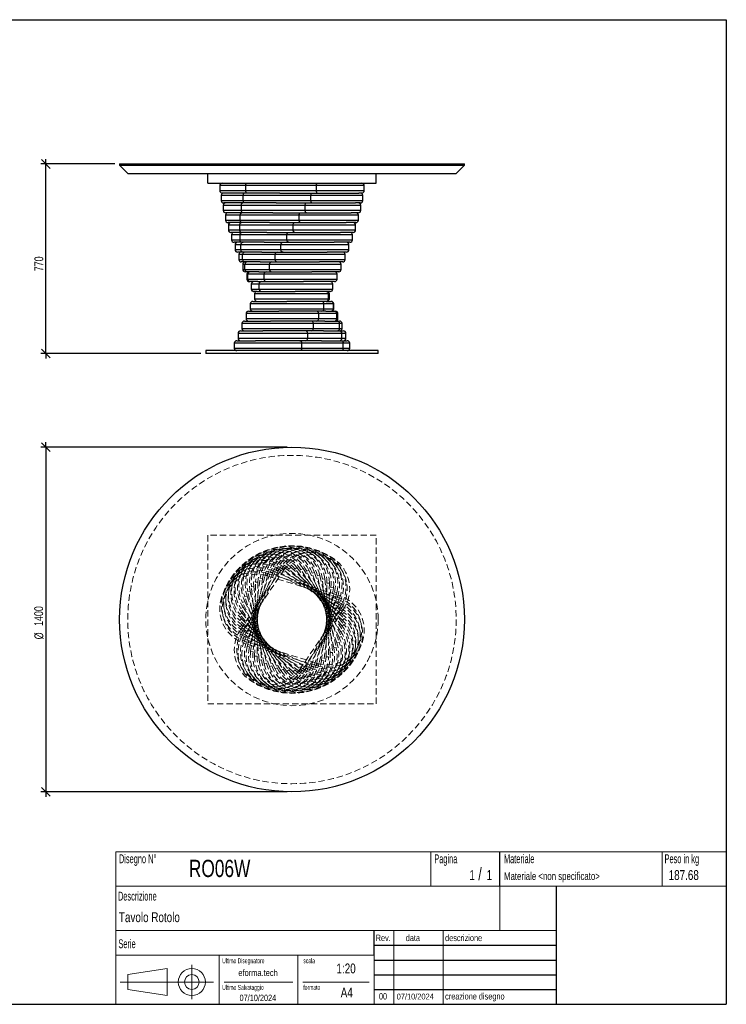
# Model space of a CAD drawing. Header units: millimetres. Extents: x 5 to 292, y 5 to 205.
# Tile 2 of 2: x 148 to 292, y 5 to 205. Entities that reach past the tile are written whole.
import ezdxf

# ---------------------------------------------------------------- set-up
doc = ezdxf.new("R2010")
doc.units = ezdxf.units.MM
doc.linetypes.add('HIDDEN', pattern=[1.905, 1.27, -0.635])
doc.layers.add('FORMAT', color=7, linetype='Continuous')
doc.styles.add('SLDTEXTSTYLE0', font='TXT', dxfattribs={"width": 0.605})
doc.styles.add('SLDTEXTSTYLE1', font='TXT', dxfattribs={"width": 0.75})
doc.dimstyles.new('SLDDIMSTYLE0', dxfattribs={"dimtxt": 1.8, "dimasz": 1.8, "dimexe": 0, "dimexo": 0.0625, "dimgap": 0.45, "dimtad": 1, "dimlfac": 20, "dimrnd": 1e-09, "dimzin": 12, "dimdsep": 46, "dimtxsty": 'SLDTEXTSTYLE1', "dimblk1": 'OBLIQUE', "dimblk2": 'OBLIQUE', "dimsah": 1, "dimcen": 0.09, "dimadec": 0, "dimazin": 3, "dimtfac": 1, "dimtmove": 0, "dimatfit": 0, "dimldrblk": 'OBLIQUE', "dimfxl": 0, "dimfrac": 2, "dimtolj": 1, "dimtzin": 12, "dimarcsym": 0})

# ---------------------------------------------------------------- blocks, each defined once
blk = doc.blocks.new('_Oblique')
at = {"color": 0, "linetype": 'ByBlock', "lineweight": -2}
blk.add_line((-0.5, -0.5), (0.5, 0.5), dxfattribs=at)
blk = doc.blocks.new('_D')
at = {"layer": 'FORMAT', "color": 7}
for p, q in [((153.8, 175.69), (153.8, 176.69)), ((167.8, 175.69), (152.8, 175.69)), ((153.8, 137.19), (153.8, 175.69)), ((185.3, 137.19), (152.8, 137.19)), ((153.8, 137.19), (153.8, 136.19))]:
    blk.add_line(p, q, dxfattribs=at)
at = {"layer": 'FORMAT', "color": 7, "xscale": 1.8, "yscale": 1.8}
for p, rotation in [((153.8, 175.69), 270.0000000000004), ((153.8, 137.19), 90.0000000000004)]:
    blk.add_blockref('_Oblique', p, dxfattribs=dict(at, rotation=rotation))
at = {"layer": 'FORMAT', "color": 7, "insert": (151.48, 153.9), "char_height": 1.8, "attachment_point": 1, "rotation": 90, "style": 'SLDTEXTSTYLE1'}
blk.add_mtext('770', dxfattribs=at)
blk = doc.blocks.new('_D_1')
at = {"layer": 'FORMAT', "color": 7}
for p, q in [((202.8, 118.16), (152.8, 118.16)), ((153.8, 118.16), (153.8, 119.16)), ((153.8, 118.16), (153.8, 48.16)), ((202.8, 48.16), (152.8, 48.16)), ((153.8, 48.16), (153.8, 47.16))]:
    blk.add_line(p, q, dxfattribs=at)
at = {"layer": 'FORMAT', "color": 7, "xscale": 1.8, "yscale": 1.8}
for p, rotation in [((153.8, 118.16, 17.8), 270.0000000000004), ((153.8, 48.16, 17.8), 90.0000000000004)]:
    blk.add_blockref('_Oblique', p, dxfattribs=dict(at, rotation=rotation))
at = {"layer": 'FORMAT', "color": 7, "char_height": 1.8, "attachment_point": 1, "rotation": 90, "style": 'SLDTEXTSTYLE1'}
for s, insert in [('1400', (151.45, 81.85)), ('%%c', (151.48, 79.14))]:
    blk.add_mtext(s, dxfattribs=dict(at, insert=insert))

msp = doc.modelspace()

# ---------------------------------------------------------------- linework, layer by layer
at = {"color": 7, "linetype": 'Continuous', "lineweight": 25}
for p, q in [((168.7986, 175.6906), (168.7986, 175.4406)), ((168.7986, 175.6906), (203.7986, 175.6906)), ((168.7986, 175.4406), (170.4486, 173.7906)), ((168.7986, 175.4406), (203.7986, 175.4406)), ((203.7986, 175.6906), (238.7986, 175.6906)), ((203.7986, 175.4406), (238.7986, 175.4406)), ((237.1486, 173.7906), (238.7986, 175.4406)), ((238.7986, 175.4406), (238.7986, 175.6906)), ((170.4486, 173.7906), (203.7986, 173.7906)), ((186.6736, 171.7906), (186.6736, 173.7906)), ((203.7986, 173.7906), (237.1486, 173.7906)), ((220.9236, 171.7906), (220.9236, 173.7906)), ((186.6736, 171.7906), (220.9236, 171.7906)), ((189.12631, 171.2906), (189.12631, 170.2906)), ((194.43352, 171.2906), (189.12631, 171.2906)), ((189.12631, 170.2906), (194.43352, 170.2906)), ((208.77809, 171.2906), (194.43352, 171.2906)), ((194.43352, 170.2906), (194.43352, 171.2906)), ((194.43352, 170.2906), (208.77809, 170.2906)), ((208.77809, 170.2906), (208.77809, 171.2906)), ((218.47088, 171.2906), (208.77809, 171.2906)), ((208.77809, 170.2906), (218.47088, 170.2906)), ((218.47088, 170.2906), (218.47088, 171.2906)), ((189.43113, 169.2906), (189.43113, 168.2906)), ((193.91652, 169.2906), (189.43113, 169.2906)), ((189.43113, 168.2906), (193.91652, 168.2906)), ((194.57971, 169.7906), (189.62631, 169.7906)), ((207.65146, 169.2906), (193.91652, 169.2906)), ((193.91652, 168.2906), (193.91652, 169.2906)), ((193.91652, 168.2906), (207.65146, 168.2906)), ((201.36015, 169.7906), (194.57971, 169.7906)), ((201.36015, 169.7906), (207.85243, 169.7906)), ((207.65146, 168.2906), (207.65146, 169.2906)), ((218.16607, 169.2906), (207.65146, 169.2906)), ((207.65146, 168.2906), (218.16607, 168.2906)), ((207.85243, 169.7906), (217.3687, 169.7906)), ((217.97088, 169.7906), (217.3687, 169.7906)), ((218.16607, 168.2906), (218.16607, 169.2906)), ((189.82974, 167.2906), (189.82974, 166.2906)), ((193.53449, 167.2906), (189.82974, 167.2906)), ((189.82974, 166.2906), (193.53449, 166.2906)), ((194.11749, 167.7906), (189.93113, 167.7906)), ((206.4722, 167.2906), (193.53449, 167.2906)), ((193.53449, 166.2906), (193.53449, 167.2906)), ((193.53449, 166.2906), (206.4722, 166.2906)), ((200.60977, 167.7906), (194.11749, 167.7906)), ((200.60977, 167.7906), (206.72521, 167.7906)), ((206.4722, 166.2906), (206.4722, 167.2906)), ((217.76745, 167.2906), (206.4722, 167.2906)), ((206.4722, 166.2906), (217.76745, 166.2906)), ((206.72521, 167.7906), (216.6888, 167.7906)), ((217.66607, 167.7906), (216.6888, 167.7906)), ((217.76745, 166.2906), (217.76745, 167.2906)), ((190.31672, 165.2906), (190.31672, 164.2906)), ((193.29266, 165.2906), (190.31672, 165.2906)), ((190.31672, 164.2906), (193.29266, 164.2906)), ((193.78751, 165.7906), (190.32974, 165.7906)), ((205.25642, 165.2906), (193.29266, 165.2906)), ((193.29266, 164.2906), (193.29266, 165.2906)), ((193.29266, 164.2906), (205.25642, 164.2906)), ((199.90295, 165.7906), (193.78751, 165.7906)), ((199.90295, 165.7906), (205.55802, 165.7906)), ((205.25642, 164.2906), (205.25642, 165.2906)), ((217.28048, 165.2906), (205.25642, 165.2906)), ((205.25642, 164.2906), (217.28048, 164.2906)), ((205.55802, 165.7906), (215.83283, 165.7906)), ((217.26745, 165.7906), (215.83283, 165.7906)), ((217.28048, 164.2906), (217.28048, 165.2906)), ((193.59426, 163.7906), (190.81672, 163.7906)), ((190.88539, 163.2906), (190.88539, 162.2906)), ((193.19432, 163.2906), (190.88539, 163.2906)), ((190.88539, 162.2906), (193.19432, 162.2906)), ((204.02072, 163.2906), (193.19432, 163.2906)), ((193.19432, 162.2906), (193.19432, 163.2906)), ((193.19432, 162.2906), (204.02072, 162.2906)), ((199.24933, 163.7906), (193.59426, 163.7906)), ((199.24933, 163.7906), (204.3668, 163.7906)), ((204.02072, 162.2906), (204.02072, 163.2906)), ((216.7118, 163.2906), (204.02072, 163.2906)), ((204.02072, 162.2906), (216.7118, 162.2906)), ((204.3668, 163.7906), (214.81249, 163.7906)), ((216.78048, 163.7906), (214.81249, 163.7906)), ((216.7118, 162.2906), (216.7118, 163.2906)), ((193.54039, 161.7906), (191.38539, 161.7906)), ((191.52801, 161.2906), (191.52801, 160.2906)), ((193.24082, 161.2906), (191.52801, 161.2906)), ((191.52801, 160.2906), (193.24082, 160.2906)), ((202.782, 161.2906), (193.24082, 161.2906)), ((193.24082, 160.2906), (193.24082, 161.2906)), ((193.24082, 160.2906), (202.782, 160.2906)), ((198.65785, 161.7906), (193.54039, 161.7906)), ((198.65785, 161.7906), (203.16781, 161.7906)), ((202.782, 160.2906), (202.782, 161.2906)), ((216.06918, 161.2906), (202.782, 161.2906)), ((202.782, 160.2906), (216.06918, 160.2906)), ((203.16781, 161.7906), (213.64172, 161.7906)), ((216.2118, 161.7906), (213.64172, 161.7906)), ((216.06918, 160.2906), (216.06918, 161.2906)), ((193.62664, 159.7906), (192.02801, 159.7906)), ((192.23578, 159.2906), (192.23578, 158.2906)), ((193.43153, 159.2906), (192.23578, 159.2906)), ((192.23578, 158.2906), (193.43153, 158.2906)), ((201.55716, 159.2906), (193.43153, 159.2906)), ((193.43153, 158.2906), (193.43153, 159.2906)), ((193.43153, 158.2906), (201.55716, 158.2906)), ((198.13659, 159.7906), (193.62664, 159.7906)), ((198.13659, 159.7906), (201.97744, 159.7906)), ((201.55716, 158.2906), (201.55716, 159.2906)), ((215.36141, 159.2906), (201.55716, 159.2906)), ((201.55716, 158.2906), (215.36141, 158.2906)), ((201.97744, 159.7906), (212.3365, 159.7906)), ((215.56918, 159.7906), (212.3365, 159.7906)), ((215.36141, 158.2906), (215.36141, 159.2906)), ((193.85182, 157.7906), (192.73578, 157.7906)), ((192.99905, 157.2906), (192.99905, 156.2906)), ((193.76385, 157.2906), (192.99905, 157.2906)), ((192.99905, 156.2906), (193.76385, 156.2906)), ((200.36293, 157.2906), (193.76385, 157.2906)), ((193.76385, 156.2906), (193.76385, 157.2906)), ((193.76385, 156.2906), (200.36293, 156.2906)), ((197.69267, 157.7906), (193.85182, 157.7906)), ((197.69267, 157.7906), (200.81195, 157.7906)), ((200.36293, 156.2906), (200.36293, 157.2906)), ((214.59814, 157.2906), (200.36293, 157.2906)), ((200.36293, 156.2906), (214.59814, 156.2906)), ((200.81195, 157.7906), (210.91467, 157.7906)), ((214.86141, 157.7906), (210.91467, 157.7906)), ((214.59814, 156.2906), (214.59814, 157.2906)), ((194.21286, 155.7906), (193.49905, 155.7906)), ((193.80739, 155.2906), (193.80739, 154.2906)), ((194.23322, 155.2906), (193.80739, 155.2906)), ((193.80739, 154.2906), (194.23322, 154.2906)), ((197.33214, 155.7906), (194.21286, 155.7906)), ((199.21563, 155.2906), (194.23322, 155.2906)), ((194.23322, 154.2906), (194.23322, 155.2906)), ((194.23322, 154.2906), (199.21563, 154.2906)), ((197.33214, 155.7906), (199.68725, 155.7906)), ((199.21563, 154.2906), (199.21563, 155.2906)), ((213.7898, 155.2906), (199.21563, 155.2906)), ((199.21563, 154.2906), (213.7898, 154.2906)), ((199.68725, 155.7906), (209.39564, 155.7906)), ((214.09814, 155.7906), (209.39564, 155.7906)), ((213.7898, 154.2906), (213.7898, 155.2906)), ((194.70483, 153.7906), (194.30739, 153.7906)), ((194.64975, 153.2906), (194.64975, 152.2906)), ((194.83324, 153.2906), (194.64975, 153.2906)), ((194.64975, 152.2906), (194.83324, 152.2906)), ((197.05994, 153.7906), (194.70483, 153.7906)), ((198.13093, 153.2906), (194.83324, 153.2906)), ((194.83324, 152.2906), (194.83324, 153.2906)), ((194.83324, 152.2906), (198.13093, 152.2906)), ((197.05994, 153.7906), (198.6187, 153.7906)), ((198.13093, 152.2906), (198.13093, 153.2906)), ((212.94744, 153.2906), (198.13093, 153.2906)), ((198.13093, 152.2906), (212.94744, 152.2906)), ((198.6187, 153.7906), (207.80016, 153.7906)), ((213.2898, 153.7906), (207.80016, 153.7906)), ((212.94744, 152.2906), (212.94744, 153.2906)), ((195.32101, 151.7906), (195.14975, 151.7906)), ((196.87977, 151.7906), (195.32101, 151.7906)), ((195.51463, 151.2906), (195.51463, 150.2906)), ((195.55572, 151.2906), (195.51463, 151.2906)), ((195.51463, 150.2906), (195.55572, 150.2906)), ((197.12365, 151.2906), (195.55572, 151.2906)), ((195.55572, 150.2906), (195.55572, 151.2906)), ((195.55572, 150.2906), (197.12365, 150.2906)), ((196.87977, 151.7906), (197.62091, 151.7906)), ((197.12365, 150.2906), (197.12365, 151.2906)), ((212.08256, 151.2906), (197.12365, 151.2906)), ((197.12365, 150.2906), (212.08256, 150.2906)), ((197.62091, 151.7906), (206.15002, 151.7906)), ((212.44744, 151.7906), (206.15002, 151.7906)), ((212.08256, 150.2906), (212.08256, 151.2906)), ((196.05298, 149.7906), (196.01463, 149.7906)), ((196.70697, 149.7906), (196.05298, 149.7906)), ((196.20697, 149.2906), (196.20697, 148.2906)), ((211.20641, 149.2906), (196.20697, 149.2906)), ((196.20697, 148.2906), (211.20641, 148.2906)), ((196.70697, 149.7906), (204.46777, 149.7906)), ((211.58256, 149.7906), (204.46777, 149.7906)), ((211.20641, 148.2906), (211.20641, 149.2906)), ((211.38966, 149.2906), (211.20641, 149.2906)), ((211.20641, 148.2906), (211.38966, 148.2906)), ((211.38966, 148.2906), (211.38966, 149.2906)), ((211.39022, 149.2906), (211.38966, 149.2906)), ((211.38966, 148.2906), (211.39022, 148.2906)), ((211.39022, 148.2906), (211.39022, 149.2906)), ((195.33263, 147.2906), (195.33263, 146.2906)), ((210.27016, 147.2906), (195.33263, 147.2906)), ((195.33263, 146.2906), (210.27016, 146.2906)), ((195.83263, 147.7906), (202.77638, 147.7906)), ((210.70645, 147.7906), (202.77638, 147.7906)), ((210.27016, 146.2906), (210.27016, 147.2906)), ((212.2021, 147.2906), (210.27016, 147.2906)), ((210.27016, 146.2906), (212.2021, 146.2906)), ((210.79307, 147.7906), (210.70645, 147.7906)), ((210.79307, 147.7906), (211.70626, 147.7906)), ((211.70626, 147.7906), (211.76456, 147.7906)), ((212.2021, 146.2906), (212.2021, 147.2906)), ((212.26456, 147.2906), (212.2021, 147.2906)), ((212.2021, 146.2906), (212.26456, 146.2906)), ((212.26456, 146.2906), (212.26456, 147.2906)), ((194.47148, 145.2906), (194.47148, 144.2906)), ((209.24552, 145.2906), (194.47148, 145.2906)), ((194.47148, 144.2906), (209.24552, 144.2906)), ((194.97148, 145.7906), (201.09895, 145.7906)), ((209.77433, 145.7906), (201.09895, 145.7906)), ((209.24552, 144.2906), (209.24552, 145.2906)), ((212.89975, 145.2906), (209.24552, 145.2906)), ((209.24552, 144.2906), (212.89975, 144.2906)), ((210.68752, 145.7906), (209.77433, 145.7906)), ((210.68752, 145.7906), (212.41481, 145.7906)), ((212.41481, 145.7906), (212.62571, 145.7906)), ((212.89975, 144.2906), (212.89975, 145.2906)), ((213.12571, 145.2906), (212.89975, 145.2906)), ((212.89975, 144.2906), (213.12571, 144.2906)), ((213.12571, 144.2906), (213.12571, 145.2906)), ((193.63529, 143.2906), (193.63529, 142.2906)), ((208.14649, 143.2906), (193.63529, 143.2906)), ((193.63529, 142.2906), (208.14649, 142.2906)), ((194.13529, 143.7906), (199.45839, 143.7906)), ((208.76059, 143.7906), (199.45839, 143.7906)), ((208.14649, 142.2906), (208.14649, 143.2906)), ((213.47309, 143.2906), (208.14649, 143.2906)), ((208.14649, 142.2906), (213.47309, 142.2906)), ((210.48788, 143.7906), (208.76059, 143.7906)), ((210.48788, 143.7906), (213.00568, 143.7906)), ((213.00568, 143.7906), (213.4619, 143.7906)), ((213.47309, 142.2906), (213.47309, 143.2906)), ((213.9619, 143.2906), (213.47309, 143.2906)), ((213.47309, 142.2906), (213.9619, 142.2906)), ((213.9619, 142.2906), (213.9619, 143.2906)), ((192.83548, 141.2906), (192.83548, 140.2906)), ((206.98806, 141.2906), (192.83548, 141.2906)), ((192.83548, 140.2906), (206.98806, 140.2906)), ((193.33548, 141.7906), (197.87712, 141.7906)), ((207.67907, 141.7906), (197.87712, 141.7906)), ((206.98806, 140.2906), (206.98806, 141.2906)), ((213.91429, 141.2906), (206.98806, 141.2906)), ((206.98806, 140.2906), (213.91429, 140.2906)), ((210.19687, 141.7906), (207.67907, 141.7906)), ((210.19687, 141.7906), (213.47079, 141.7906)), ((213.47079, 141.7906), (214.26171, 141.7906)), ((213.91429, 140.2906), (213.91429, 141.2906)), ((214.76171, 141.2906), (213.91429, 141.2906)), ((213.91429, 140.2906), (214.76171, 140.2906)), ((214.76171, 140.2906), (214.76171, 141.2906)), ((192.08297, 139.2906), (192.08297, 138.2906)), ((205.78607, 139.2906), (192.08297, 139.2906)), ((192.08297, 138.2906), (205.78607, 138.2906)), ((192.58297, 139.7906), (196.37672, 139.7906)), ((206.54456, 139.7906), (196.37672, 139.7906)), ((205.78607, 138.2906), (205.78607, 139.2906)), ((214.21733, 139.2906), (205.78607, 139.2906)), ((205.78607, 138.2906), (214.21733, 138.2906)), ((209.81847, 139.7906), (206.54456, 139.7906)), ((209.81847, 139.7906), (213.80379, 139.7906)), ((213.80379, 139.7906), (215.01422, 139.7906)), ((214.21733, 138.2906), (214.21733, 139.2906)), ((215.51422, 139.2906), (214.21733, 139.2906)), ((214.21733, 138.2906), (215.51422, 138.2906)), ((215.51422, 138.2906), (215.51422, 139.2906)), ((186.2986, 137.7906), (186.2986, 137.1906)), ((221.2986, 137.7906), (186.2986, 137.7906)), ((221.2986, 137.1906), (186.2986, 137.1906)), ((221.2986, 137.1906), (221.2986, 137.7906))]:
    msp.add_line(p, q, dxfattribs=at)
at = {"color": 7, "linetype": 'HIDDEN', "lineweight": 18}
for p, q in [((220.9236, 100.28275), (186.6736, 100.28275)), ((186.6736, 100.28275), (186.6736, 66.03275)), ((220.9236, 66.03275), (220.9236, 100.28275)), ((193.37987, 81.17027), (201.81112, 93.57648)), ((193.6829, 79.96828), (200.60913, 93.27344)), ((202.22466, 93.29543), (193.79341, 80.88923)), ((194.1241, 78.80986), (199.45071, 92.83224)), ((201.05263, 93.04257), (194.12641, 79.73741)), ((199.91812, 92.65469), (194.59151, 78.6323)), ((194.69744, 77.71082), (198.35167, 92.2589)), ((198.8366, 92.13709), (195.18238, 77.58901)), ((198.35167, 92.2589), (198.8366, 92.13709)), ((198.8366, 92.13709), (198.35167, 92.2589)), ((198.67291, 92.04467), (198.8191, 92.52282)), ((198.8191, 92.52282), (198.67291, 92.04467)), ((213.01748, 87.65909), (198.67291, 92.04467)), ((198.8191, 92.52282), (213.16367, 88.13724)), ((199.45071, 92.83224), (199.91812, 92.65469)), ((199.91812, 92.65469), (199.45071, 92.83224)), ((199.74476, 92.58199), (199.94573, 93.03982)), ((199.94573, 93.03982), (199.74476, 92.58199)), ((213.4797, 86.55278), (199.74476, 92.58199)), ((199.94573, 93.03982), (213.68067, 87.01061)), ((200.60913, 93.27344), (201.05263, 93.04257)), ((201.05263, 93.04257), (200.60913, 93.27344)), ((200.87198, 92.9906), (201.125, 93.42185)), ((201.125, 93.42185), (200.87198, 92.9906)), ((213.80968, 85.40009), (200.87198, 92.9906)), ((201.125, 93.42185), (214.0627, 85.83135)), ((201.81112, 93.57648), (202.22466, 93.29543)), ((202.22466, 93.29543), (201.81112, 93.57648)), ((202.03917, 93.26489), (202.34078, 93.66369)), ((202.34078, 93.66369), (202.03917, 93.26489)), ((214.00293, 84.21677), (202.03917, 93.26489)), ((202.34078, 93.66369), (214.30454, 84.61557)), ((203.2304, 93.40114), (203.57647, 93.76202)), ((203.57647, 93.76202), (203.2304, 93.40114)), ((214.0568, 83.01899), (203.2304, 93.40114)), ((203.57647, 93.76202), (214.40287, 83.37987)), ((204.42938, 93.39748), (204.81519, 93.71552)), ((204.81519, 93.71552), (204.42938, 93.39748)), ((213.97055, 81.82311), (204.42938, 93.39748)), ((204.81519, 93.71552), (214.35637, 82.14115)), ((205.61975, 93.25395), (206.04003, 93.52481)), ((206.04003, 93.52481), (205.61975, 93.25395)), ((213.74537, 80.64545), (205.61975, 93.25395)), ((206.04003, 93.52481), (214.16566, 80.91631)), ((206.78525, 92.97253), (207.23426, 93.1925)), ((207.23426, 93.1925), (206.78525, 92.97253)), ((213.38433, 79.50211), (206.78525, 92.97253)), ((207.23426, 93.1925), (213.83335, 79.72208)), ((207.90995, 92.55704), (208.38156, 92.72312)), ((208.38156, 92.72312), (207.90995, 92.55704)), ((212.89236, 78.4087), (207.90995, 92.55704)), ((208.38156, 92.72312), (213.36397, 78.57478)), ((208.97849, 92.01318), (209.46626, 92.1231)), ((209.46626, 92.1231), (208.97849, 92.01318)), ((212.27618, 77.38016), (208.97849, 92.01318)), ((209.46626, 92.1231), (212.76395, 77.49008)), ((195.3951, 76.68618), (197.32703, 91.56125)), ((197.82286, 91.49685), (195.89093, 76.62178)), ((196.20753, 75.74993), (196.39078, 90.74881)), ((196.39078, 90.74881), (196.89075, 90.74271)), ((196.89075, 90.74271), (196.39078, 90.74881)), ((196.89075, 90.74271), (196.70749, 75.74383)), ((197.32703, 91.56125), (197.82286, 91.49685)), ((197.82286, 91.49685), (197.32703, 91.56125)), ((209.97629, 91.34836), (210.47355, 91.40062)), ((210.47355, 91.40062), (209.97629, 91.34836)), ((211.54421, 76.43053), (209.97629, 91.34836)), ((210.47355, 91.40062), (212.04147, 76.4828)), ((210.70645, 75.57279), (210.8897, 90.57167)), ((210.8897, 90.57167), (211.38966, 90.56556)), ((211.38966, 90.56556), (210.8897, 90.57167)), ((211.38966, 90.56556), (211.20641, 75.56668)), ((194.83324, 88.82541), (195.32101, 88.93533)), ((195.32101, 88.93533), (194.83324, 88.82541)), ((198.13093, 74.19239), (194.83324, 88.82541)), ((195.32101, 88.93533), (198.6187, 74.30231)), ((195.55572, 89.8327), (196.05298, 89.88496)), ((196.05298, 89.88496), (195.55572, 89.8327)), ((197.12365, 74.91487), (195.55572, 89.8327)), ((196.05298, 89.88496), (197.62091, 74.96713)), ((208.76059, 74.1784), (212.41481, 88.72648)), ((212.89975, 88.60467), (209.24552, 74.05659)), ((209.77433, 74.81864), (211.70626, 89.69371)), ((212.2021, 89.62931), (210.27016, 74.75425)), ((211.70626, 89.69371), (212.2021, 89.62931)), ((212.2021, 89.62931), (211.70626, 89.69371)), ((212.41481, 88.72648), (212.89975, 88.60467)), ((212.89975, 88.60467), (212.41481, 88.72648)), ((213.01748, 87.65909), (213.16367, 88.13724)), ((213.16367, 88.13724), (213.01748, 87.65909)), ((193.76385, 86.59341), (194.21286, 86.81338)), ((194.21286, 86.81338), (193.76385, 86.59341)), ((200.36293, 73.123), (193.76385, 86.59341)), ((194.21286, 86.81338), (200.81195, 73.34297)), ((194.23322, 87.74071), (194.70483, 87.90679)), ((194.70483, 87.90679), (194.23322, 87.74071)), ((199.21563, 73.59237), (194.23322, 87.74071)), ((194.70483, 87.90679), (199.68725, 73.75845)), ((206.54456, 73.27292), (213.47079, 86.57809)), ((213.91429, 86.34721), (206.98806, 73.04205)), ((207.67907, 73.6608), (213.00568, 87.68319)), ((213.47309, 87.50564), (208.14649, 73.48325)), ((213.00568, 87.68319), (213.47309, 87.50564)), ((213.47309, 87.50564), (213.00568, 87.68319)), ((213.47079, 86.57809), (213.91429, 86.34721)), ((213.91429, 86.34721), (213.47079, 86.57809)), ((213.4797, 86.55278), (213.68067, 87.01061)), ((213.68067, 87.01061), (213.4797, 86.55278)), ((193.24082, 84.17434), (193.62664, 84.49238)), ((193.62664, 84.49238), (193.24082, 84.17434)), ((202.782, 72.59998), (193.24082, 84.17434)), ((193.43153, 85.39918), (193.85182, 85.67004)), ((193.85182, 85.67004), (193.43153, 85.39918)), ((201.55716, 72.79069), (193.43153, 85.39918)), ((193.62664, 84.49238), (203.16781, 72.91801)), ((193.85182, 85.67004), (201.97744, 73.06154)), ((205.37253, 73.02006), (213.80379, 85.42627)), ((214.21733, 85.14523), (205.78607, 72.73902)), ((213.80379, 85.42627), (214.21733, 85.14523)), ((214.21733, 85.14523), (213.80379, 85.42627)), ((213.80968, 85.40009), (214.0627, 85.83135)), ((214.0627, 85.83135), (213.80968, 85.40009)), ((214.00293, 84.21677), (214.30454, 84.61557)), ((214.30454, 84.61557), (214.00293, 84.21677)), ((193.19432, 82.93562), (193.54039, 83.2965)), ((193.54039, 83.2965), (193.19432, 82.93562)), ((204.02072, 72.55347), (193.19432, 82.93562)), ((193.29266, 81.69993), (193.59426, 82.09872)), ((193.59426, 82.09872), (193.29266, 81.69993)), ((193.54039, 83.2965), (204.3668, 72.91435)), ((193.59426, 82.09872), (205.55802, 73.0506)), ((213.97055, 81.82311), (214.35637, 82.14115)), ((214.35637, 82.14115), (213.97055, 81.82311)), ((214.0568, 83.01899), (214.40287, 83.37987)), ((214.40287, 83.37987), (214.0568, 83.01899)), ((205.25642, 72.65181), (193.29266, 81.69993)), ((193.37987, 81.17027), (193.79341, 80.88923)), ((193.79341, 80.88923), (193.37987, 81.17027)), ((193.53449, 80.48415), (193.78751, 80.9154)), ((193.78751, 80.9154), (193.53449, 80.48415)), ((206.4722, 72.89364), (193.53449, 80.48415)), ((193.78751, 80.9154), (206.72521, 73.3249)), ((213.74537, 80.64545), (214.16566, 80.91631)), ((214.16566, 80.91631), (213.74537, 80.64545)), ((193.6829, 79.96828), (194.12641, 79.73741)), ((194.12641, 79.73741), (193.6829, 79.96828)), ((193.91652, 79.30489), (194.11749, 79.76272)), ((194.11749, 79.76272), (193.91652, 79.30489)), ((207.65146, 73.27567), (193.91652, 79.30489)), ((194.11749, 79.76272), (207.85243, 73.7335)), ((194.1241, 78.80986), (194.59151, 78.6323)), ((194.59151, 78.6323), (194.1241, 78.80986)), ((194.43352, 78.17825), (194.57971, 78.6564)), ((194.57971, 78.6564), (194.43352, 78.17825)), ((208.77809, 73.79267), (194.43352, 78.17825)), ((194.57971, 78.6564), (208.92428, 74.27083)), ((212.89236, 78.4087), (213.36397, 78.57478)), ((213.36397, 78.57478), (212.89236, 78.4087)), ((213.38433, 79.50211), (213.83335, 79.72208)), ((213.83335, 79.72208), (213.38433, 79.50211)), ((194.69744, 77.71082), (195.18238, 77.58901)), ((195.18238, 77.58901), (194.69744, 77.71082)), ((195.3951, 76.68618), (195.89093, 76.62178)), ((195.89093, 76.62178), (195.3951, 76.68618)), ((211.54421, 76.43053), (212.04147, 76.4828)), ((212.04147, 76.4828), (211.54421, 76.43053)), ((212.27618, 77.38016), (212.76395, 77.49008)), ((212.76395, 77.49008), (212.27618, 77.38016)), ((196.20753, 75.74993), (196.70749, 75.74383)), ((196.70749, 75.74383), (196.20753, 75.74993)), ((197.12365, 74.91487), (197.62091, 74.96713)), ((197.62091, 74.96713), (197.12365, 74.91487)), ((198.13093, 74.19239), (198.6187, 74.30231)), ((198.6187, 74.30231), (198.13093, 74.19239)), ((208.76059, 74.1784), (209.24552, 74.05659)), ((209.24552, 74.05659), (208.76059, 74.1784)), ((208.77809, 73.79267), (208.92428, 74.27083)), ((208.92428, 74.27083), (208.77809, 73.79267)), ((209.77433, 74.81864), (210.27016, 74.75425)), ((210.27016, 74.75425), (209.77433, 74.81864)), ((210.70645, 75.57279), (211.20641, 75.56668)), ((211.20641, 75.56668), (210.70645, 75.57279)), ((199.21563, 73.59237), (199.68725, 73.75845)), ((199.68725, 73.75845), (199.21563, 73.59237)), ((200.36293, 73.123), (200.81195, 73.34297)), ((200.81195, 73.34297), (200.36293, 73.123)), ((201.55716, 72.79069), (201.97744, 73.06154)), ((201.97744, 73.06154), (201.55716, 72.79069)), ((202.782, 72.59998), (203.16781, 72.91801)), ((203.16781, 72.91801), (202.782, 72.59998)), ((204.02072, 72.55347), (204.3668, 72.91435)), ((204.3668, 72.91435), (204.02072, 72.55347)), ((205.25642, 72.65181), (205.55802, 73.0506)), ((205.55802, 73.0506), (205.25642, 72.65181)), ((205.37253, 73.02006), (205.78607, 72.73902)), ((205.78607, 72.73902), (205.37253, 73.02006)), ((206.4722, 72.89364), (206.72521, 73.3249)), ((206.72521, 73.3249), (206.4722, 72.89364)), ((206.54456, 73.27292), (206.98806, 73.04205)), ((206.98806, 73.04205), (206.54456, 73.27292)), ((207.65146, 73.27567), (207.85243, 73.7335)), ((207.85243, 73.7335), (207.65146, 73.27567)), ((207.67907, 73.6608), (208.14649, 73.48325)), ((208.14649, 73.48325), (207.67907, 73.6608)), ((186.6736, 66.03275), (220.9236, 66.03275))]:
    msp.add_line(p, q, dxfattribs=at)
at = {"color": 7, "linetype": 'Continuous', "lineweight": 25, "flags": 128}
for points in [[(194.43352, 171.2906), (194.43633, 171.38814), (194.44465, 171.48194), (194.45816, 171.56838), (194.47634, 171.64415), (194.49849, 171.70633), (194.52377, 171.75254), (194.55119, 171.78099), (194.57971, 171.7906)], [(194.57971, 169.7906), (194.55119, 169.8002), (194.52377, 169.82866), (194.49849, 169.87486), (194.47634, 169.93704), (194.45816, 170.01281), (194.44465, 170.09926), (194.43633, 170.19305), (194.43352, 170.2906)], [(208.77809, 171.2906), (208.7809, 171.38814), (208.78922, 171.48194), (208.80273, 171.56838), (208.82091, 171.64415), (208.84306, 171.70633), (208.86834, 171.75254), (208.89576, 171.78099), (208.92428, 171.7906)], [(208.92428, 169.7906), (208.89576, 169.8002), (208.86834, 169.82866), (208.84306, 169.87486), (208.82091, 169.93704), (208.80273, 170.01281), (208.78922, 170.09926), (208.7809, 170.19305), (208.77809, 170.2906)], [(193.91652, 169.2906), (193.92038, 169.38814), (193.93182, 169.48194), (193.95039, 169.56838), (193.97538, 169.64415), (194.00584, 169.70633), (194.04058, 169.75254), (194.07828, 169.78099), (194.11749, 169.7906)], [(194.11749, 167.7906), (194.07828, 167.8002), (194.04058, 167.82866), (194.00584, 167.87486), (193.97538, 167.93704), (193.95039, 168.01281), (193.93182, 168.09926), (193.92038, 168.19305), (193.91652, 168.2906)], [(207.65146, 169.2906), (207.65532, 169.38814), (207.66676, 169.48194), (207.68533, 169.56838), (207.71032, 169.64415), (207.74078, 169.70633), (207.77552, 169.75254), (207.81322, 169.78099), (207.85243, 169.7906)], [(207.85243, 167.7906), (207.81322, 167.8002), (207.77552, 167.82866), (207.74078, 167.87486), (207.71032, 167.93704), (207.68533, 168.01281), (207.66676, 168.09926), (207.65532, 168.19305), (207.65146, 168.2906)], [(193.53449, 167.2906), (193.53935, 167.38814), (193.55375, 167.48194), (193.57713, 167.56838), (193.6086, 167.64415), (193.64694, 167.70633), (193.69068, 167.75254), (193.73815, 167.78099), (193.78751, 167.7906)], [(193.78751, 165.7906), (193.73815, 165.8002), (193.69068, 165.82866), (193.64694, 165.87486), (193.6086, 165.93704), (193.57713, 166.01281), (193.55375, 166.09926), (193.53935, 166.19305), (193.53449, 166.2906)], [(206.4722, 167.2906), (206.47706, 167.38814), (206.49145, 167.48194), (206.51484, 167.56838), (206.5463, 167.64415), (206.58464, 167.70633), (206.62839, 167.75254), (206.67585, 167.78099), (206.72521, 167.7906)], [(206.72521, 165.7906), (206.67585, 165.8002), (206.62839, 165.82866), (206.58464, 165.87486), (206.5463, 165.93704), (206.51484, 166.01281), (206.49145, 166.09926), (206.47706, 166.19305), (206.4722, 166.2906)], [(193.29266, 165.2906), (193.29845, 165.38814), (193.31561, 165.48194), (193.34349, 165.56838), (193.38099, 165.64415), (193.4267, 165.70633), (193.47884, 165.75254), (193.53542, 165.78099), (193.59426, 165.7906)], [(193.59426, 163.7906), (193.53542, 163.8002), (193.47884, 163.82866), (193.4267, 163.87486), (193.38099, 163.93704), (193.34349, 164.01281), (193.31561, 164.09926), (193.29845, 164.19305), (193.29266, 164.2906)], [(205.25642, 165.2906), (205.26221, 165.38814), (205.27937, 165.48194), (205.30724, 165.56838), (205.34475, 165.64415), (205.39046, 165.70633), (205.4426, 165.75254), (205.49918, 165.78099), (205.55802, 165.7906)], [(205.55802, 163.7906), (205.49918, 163.8002), (205.4426, 163.82866), (205.39046, 163.87486), (205.34475, 163.93704), (205.30724, 164.01281), (205.27937, 164.09926), (205.26221, 164.19305), (205.25642, 164.2906)], [(193.19432, 163.2906), (193.20097, 163.38814), (193.22066, 163.48194), (193.25264, 163.56838), (193.29568, 163.64415), (193.34812, 163.70633), (193.40796, 163.75254), (193.47288, 163.78099), (193.54039, 163.7906)], [(193.54039, 161.7906), (193.47288, 161.8002), (193.40796, 161.82866), (193.34812, 161.87486), (193.29568, 161.93704), (193.25264, 162.01281), (193.22066, 162.09926), (193.20097, 162.19305), (193.19432, 162.2906)], [(204.02072, 163.2906), (204.02737, 163.38814), (204.04707, 163.48194), (204.07905, 163.56838), (204.12209, 163.64415), (204.17453, 163.70633), (204.23436, 163.75254), (204.29928, 163.78099), (204.3668, 163.7906)], [(204.3668, 161.7906), (204.29928, 161.8002), (204.23436, 161.82866), (204.17453, 161.87486), (204.12209, 161.93704), (204.07905, 162.01281), (204.04707, 162.09926), (204.02737, 162.19305), (204.02072, 162.2906)], [(193.24082, 161.2906), (193.24824, 161.38814), (193.27019, 161.48194), (193.30585, 161.56838), (193.35383, 161.64415), (193.41229, 161.70633), (193.47899, 161.75254), (193.55137, 161.78099), (193.62664, 161.7906)], [(193.62664, 159.7906), (193.55137, 159.8002), (193.47899, 159.82866), (193.41229, 159.87486), (193.35383, 159.93704), (193.30585, 160.01281), (193.27019, 160.09926), (193.24824, 160.19305), (193.24082, 160.2906)], [(202.782, 161.2906), (202.78941, 161.38814), (202.81137, 161.48194), (202.84702, 161.56838), (202.895, 161.64415), (202.95346, 161.70633), (203.02017, 161.75254), (203.09254, 161.78099), (203.16781, 161.7906)], [(203.16781, 159.7906), (203.09254, 159.8002), (203.02017, 159.82866), (202.95346, 159.87486), (202.895, 159.93704), (202.84702, 160.01281), (202.81137, 160.09926), (202.78941, 160.19305), (202.782, 160.2906)], [(193.43153, 159.2906), (193.43961, 159.38814), (193.46353, 159.48194), (193.50237, 159.56838), (193.55463, 159.64415), (193.61832, 159.70633), (193.69098, 159.75254), (193.76982, 159.78099), (193.85182, 159.7906)], [(193.85182, 157.7906), (193.76982, 157.8002), (193.69098, 157.82866), (193.61832, 157.87486), (193.55463, 157.93704), (193.50237, 158.01281), (193.46353, 158.09926), (193.43961, 158.19305), (193.43153, 158.2906)], [(201.55716, 159.2906), (201.56523, 159.38814), (201.58915, 159.48194), (201.62799, 159.56838), (201.68026, 159.64415), (201.74394, 159.70633), (201.81661, 159.75254), (201.89545, 159.78099), (201.97744, 159.7906)], [(201.97744, 157.7906), (201.89545, 157.8002), (201.81661, 157.82866), (201.74394, 157.87486), (201.68026, 157.93704), (201.62799, 158.01281), (201.58915, 158.09926), (201.56523, 158.19305), (201.55716, 158.2906)], [(205.37253, 139.7906), (205.45321, 139.78099), (205.53079, 139.75254), (205.60229, 139.70633), (205.66495, 139.64415), (205.71638, 139.56838), (205.7546, 139.48194), (205.77813, 139.38814), (205.78607, 139.2906)], [(205.78607, 138.2906), (205.77813, 138.19305), (205.7546, 138.09926), (205.71638, 138.01281), (205.66495, 137.93704), (205.60229, 137.87486), (205.53079, 137.82866), (205.45321, 137.8002), (205.37253, 137.7906)], [(213.80379, 139.7906), (213.88446, 139.78099), (213.96204, 139.75254), (214.03354, 139.70633), (214.0962, 139.64415), (214.14763, 139.56838), (214.18585, 139.48194), (214.20938, 139.38814), (214.21733, 139.2906)], [(214.21733, 138.2906), (214.20938, 138.19305), (214.18585, 138.09926), (214.14763, 138.01281), (214.0962, 137.93704), (214.03354, 137.87486), (213.96204, 137.82866), (213.88446, 137.8002), (213.80379, 137.7906)]]:
    msp.add_lwpolyline(points, dxfattribs=at)
at = {"color": 7, "linetype": 'Continuous', "lineweight": 25}
msp.add_circle((203.7986, 83.15775), 35, dxfattribs=at)
at = {"color": 7, "linetype": 'HIDDEN', "lineweight": 18}
for radius in [33.35, 17.5]:
    msp.add_circle((203.7986, 83.15775), radius, dxfattribs=at)
at = {"color": 7, "linetype": 'Continuous', "lineweight": 25}
for centre, radius, start, end in [((189.62631, 171.2906), 0.5, 90, 180), ((189.62631, 170.2906), 0.5, 180, 270), ((217.97088, 171.2906), 0.5, 0, 90), ((217.97088, 170.2906), 0.5, 270, 0), ((189.93113, 169.2906), 0.5, 90, 180), ((189.93113, 168.2906), 0.5, 180, 270), ((217.66607, 169.2906), 0.5, 0, 90), ((217.66607, 168.2906), 0.5, 270, 0), ((190.32974, 167.2906), 0.5, 90, 180), ((190.32974, 166.2906), 0.5, 180, 270), ((217.26745, 167.2906), 0.5, 0, 90), ((217.26745, 166.2906), 0.5, 270, 0), ((190.81672, 165.2906), 0.5, 90, 180), ((190.81672, 164.2906), 0.5, 180, 270), ((216.78048, 165.2906), 0.5, 0, 90), ((216.78048, 164.2906), 0.5, 270, 0), ((191.38539, 163.2906), 0.5, 90, 180), ((191.38539, 162.2906), 0.5, 180, 270), ((216.2118, 163.2906), 0.5, 0, 90), ((216.2118, 162.2906), 0.5, 270, 0), ((192.02801, 161.2906), 0.5, 90, 180), ((192.02801, 160.2906), 0.5, 180, 270), ((215.56918, 161.2906), 0.5, 0, 90), ((215.56918, 160.2906), 0.5, 270, 0), ((192.73578, 159.2906), 0.5, 90, 180), ((192.73578, 158.2906), 0.5, 180, 270), ((214.86141, 159.2906), 0.5, 0, 90), ((214.86141, 158.2906), 0.5, 270, 0), ((193.49905, 157.2906), 0.5, 90, 180), ((193.49905, 156.2906), 0.5, 180, 270), ((194.2398, 157.31479), 0.47657, 93.2406657, 182.9099065), ((194.2398, 156.2664), 0.47657, 177.0900935, 266.7593343), ((200.83889, 157.31479), 0.47657, 93.2406657, 182.9099065), ((200.83889, 156.2664), 0.47657, 177.0900935, 266.7593343), ((214.09814, 157.2906), 0.5, 0, 90), ((214.09814, 156.2906), 0.5, 270, 0), ((194.30739, 155.2906), 0.5, 90, 180), ((194.30739, 154.2906), 0.5, 180, 270), ((194.71945, 155.30439), 0.48643, 91.722513, 181.6246863), ((194.71945, 154.27681), 0.48643, 178.3753137, 268.277487), ((199.70187, 155.30439), 0.48643, 91.722513, 181.6246863), ((199.70187, 154.27681), 0.48643, 178.3753137, 268.277487), ((213.2898, 155.2906), 0.5, 0, 90), ((213.2898, 154.2906), 0.5, 270, 0), ((195.14975, 153.2906), 0.5, 90, 180), ((195.14975, 152.2906), 0.5, 180, 270), ((195.3272, 153.29664), 0.494, 90.7183147, 180.7007399), ((195.3272, 152.28456), 0.494, 179.2992601, 269.2816853), ((198.62489, 153.29664), 0.494, 90.7183147, 180.7007399), ((198.62489, 152.28456), 0.494, 179.2992601, 269.2816853), ((212.44744, 153.2906), 0.5, 0, 90), ((212.44744, 152.2906), 0.5, 270, 0), ((196.01463, 151.2906), 0.5, 90, 180), ((196.01463, 150.2906), 0.5, 180, 270), ((196.05435, 151.29196), 0.49864, 90.157799, 180.1569346), ((196.05435, 150.28923), 0.49864, 179.8430654, 269.842201), ((197.62228, 151.29196), 0.49864, 90.157799, 180.1569346), ((197.62228, 150.28923), 0.49864, 179.8430654, 269.842201), ((211.58256, 151.2906), 0.5, 0, 90), ((211.58256, 150.2906), 0.5, 270, 0), ((196.70697, 149.2906), 0.5, 90, 180), ((196.70697, 148.2906), 0.5, 180, 270), ((210.70643, 149.29062), 0.49998, 359.997862, 89.9978618), ((210.70643, 148.29058), 0.49998, 270.0021382, 0.002138), ((210.88968, 149.29062), 0.49998, 359.997862, 89.9978618), ((210.88968, 148.29058), 0.49998, 270.0021382, 0.002138), ((210.89022, 149.2906), 0.5, 0, 90), ((210.89022, 148.2906), 0.5, 270, 0), ((195.83263, 147.2906), 0.5, 90, 180), ((195.83263, 146.2906), 0.5, 180, 270), ((209.77224, 147.29267), 0.49793, 359.7614019, 89.759398), ((209.77224, 146.28852), 0.49793, 270.240602, 0.2385981), ((211.70417, 147.29267), 0.49793, 359.7614019, 89.759398), ((211.70417, 146.28852), 0.49793, 270.240602, 0.2385981), ((211.76456, 147.2906), 0.5, 0, 90), ((211.76456, 146.2906), 0.5, 270, 0), ((194.97148, 145.2906), 0.5, 90, 180), ((194.97148, 144.2906), 0.5, 180, 270), ((208.75294, 145.29802), 0.49264, 359.137167, 89.110362), ((208.75294, 144.28318), 0.49264, 270.889638, 0.862833), ((212.40716, 145.29802), 0.49264, 359.137167, 89.110362), ((212.40716, 144.28318), 0.49264, 270.889638, 0.862833), ((212.62571, 145.2906), 0.5, 0, 90), ((212.62571, 144.2906), 0.5, 270, 0), ((194.13529, 143.2906), 0.5, 90, 180), ((194.13529, 142.2906), 0.5, 180, 270), ((207.66221, 143.30636), 0.48453, 358.1357412, 88.0057177), ((207.66221, 142.27483), 0.48453, 271.9942823, 1.8642588), ((212.98882, 143.30636), 0.48453, 358.1357412, 88.0057177), ((212.98882, 142.27483), 0.48453, 271.9942823, 1.8642588), ((213.4619, 143.2906), 0.5, 0, 90), ((213.4619, 142.2906), 0.5, 270, 0), ((193.33548, 141.2906), 0.5, 90, 180), ((193.33548, 140.2906), 0.5, 180, 270), ((206.51451, 141.31725), 0.4743, 356.7787944, 86.3679517), ((206.51451, 140.26395), 0.4743, 273.6320483, 3.2212056), ((213.44074, 141.31725), 0.4743, 356.7787944, 86.3679517), ((213.44074, 140.26395), 0.4743, 273.6320483, 3.2212056), ((214.26171, 141.2906), 0.5, 0, 90), ((214.26171, 140.2906), 0.5, 270, 0), ((192.58297, 139.2906), 0.5, 90, 180), ((192.58297, 138.2906), 0.5, 180, 270), ((215.01422, 139.2906), 0.5, 0, 90), ((215.01422, 138.2906), 0.5, 270, 0)]:
    msp.add_arc(centre, radius, start, end, dxfattribs=at)
at = {"color": 7, "linetype": 'HIDDEN', "lineweight": 18}
for centre, radius, start, end in [((203.01463, 90.61666), 7.5, 6, 186), ((203.89022, 90.65719), 7.5, 359.3, 179.3), ((204.76456, 90.59528), 7.5, 352.6, 172.6), ((199.02801, 88.94493), 7.5, 39.5, 219.5), ((199.73578, 89.462), 7.5, 32.8, 212.8), ((199.73578, 89.462), 7, 32.8, 212.8), ((199.73578, 89.462), 7, 32.8, 212.8), ((200.49905, 89.89295), 7.5, 26.1, 206.1), ((200.49905, 89.89295), 7, 26.1, 206.1), ((200.49905, 89.89295), 7, 26.1, 206.1), ((201.30739, 90.23192), 7.5, 19.4, 199.4), ((201.30739, 90.23192), 7, 19.4, 199.4), ((201.30739, 90.23192), 7, 19.4, 199.4), ((202.14975, 90.47426), 7.5, 12.7, 192.7), ((202.14975, 90.47426), 7, 12.7, 192.7), ((202.14975, 90.47426), 7, 12.7, 192.7), ((203.01463, 90.61666), 7, 6, 186), ((203.01463, 90.61666), 7, 6, 186), ((203.89022, 90.65719), 7, 359.3, 179.3), ((203.89022, 90.65719), 7, 359.3, 179.3), ((204.76456, 90.59528), 7, 352.6, 172.6), ((204.76456, 90.59528), 7, 352.6, 172.6), ((205.62571, 90.43179), 7.5, 345.9, 165.9), ((205.62571, 90.43179), 7, 345.9, 165.9), ((205.62571, 90.43179), 7, 345.9, 165.9), ((206.4619, 90.16894), 7.5, 339.2, 159.2), ((206.4619, 90.16894), 7, 339.2, 159.2), ((206.4619, 90.16894), 7, 339.2, 159.2), ((207.26171, 89.81033), 7.5, 332.5, 152.5), ((207.26171, 89.81033), 7, 332.5, 152.5), ((207.26171, 89.81033), 7, 332.5, 152.5), ((208.01422, 89.36085), 7.5, 325.8, 145.8), ((208.01422, 89.36085), 7, 325.8, 145.8), ((208.01422, 89.36085), 7, 325.8, 145.8), ((197.32974, 86.953), 7.5, 59.6, 239.6), ((197.81672, 87.68181), 7.5, 52.9, 232.9), ((197.81672, 87.68181), 7, 52.9, 232.9), ((197.81672, 87.68181), 7, 52.9, 232.9), ((198.38539, 88.34882), 7.5, 46.2, 226.2), ((198.38539, 88.34882), 7, 46.2, 226.2), ((198.38539, 88.34882), 7, 46.2, 226.2), ((199.02801, 88.94493), 7, 39.5, 219.5), ((199.02801, 88.94493), 7, 39.5, 219.5), ((196.62631, 85.35053), 7.5, 73, 253), ((196.93113, 86.17235), 7.5, 66.3, 246.3), ((196.62631, 85.35053), 7, 73, 253), ((196.62631, 85.35053), 7, 73, 253), ((196.93113, 86.17235), 7, 66.3, 246.3), ((196.93113, 86.17235), 7, 66.3, 246.3), ((197.32974, 86.953), 7, 59.6, 239.6), ((197.32974, 86.953), 7, 59.6, 239.6), ((210.97088, 80.96496), 7.5, 253, 73), ((210.66607, 80.14314), 7.5, 246.3, 66.3), ((210.66607, 80.14314), 7, 246.3, 66.3), ((210.66607, 80.14314), 7, 246.3, 66.3), ((210.97088, 80.96496), 7, 253, 73), ((210.97088, 80.96496), 7, 253, 73), ((209.78048, 78.63369), 7.5, 232.9, 52.9), ((209.78048, 78.63369), 7, 232.9, 52.9), ((209.78048, 78.63369), 7, 232.9, 52.9), ((210.26745, 79.36249), 7.5, 239.6, 59.6), ((210.26745, 79.36249), 7, 239.6, 59.6), ((210.26745, 79.36249), 7, 239.6, 59.6), ((208.56918, 77.37056), 7.5, 219.5, 39.5), ((209.2118, 77.96667), 7.5, 226.2, 46.2), ((209.2118, 77.96667), 7, 226.2, 46.2), ((209.2118, 77.96667), 7, 226.2, 46.2), ((199.58297, 76.95464), 7.5, 145.8, 325.8), ((199.58297, 76.95464), 7, 145.8, 325.8), ((199.58297, 76.95464), 7, 145.8, 325.8), ((207.86141, 76.8535), 7.5, 212.8, 32.8), ((207.86141, 76.8535), 7, 212.8, 32.8), ((207.86141, 76.8535), 7, 212.8, 32.8), ((208.56918, 77.37056), 7, 219.5, 39.5), ((208.56918, 77.37056), 7, 219.5, 39.5), ((200.33548, 76.50517), 7.5, 152.5, 332.5), ((200.33548, 76.50517), 7, 152.5, 332.5), ((200.33548, 76.50517), 7, 152.5, 332.5), ((201.13529, 76.14655), 7.5, 159.2, 339.2), ((201.13529, 76.14655), 7, 159.2, 339.2), ((201.13529, 76.14655), 7, 159.2, 339.2), ((206.2898, 76.08358), 7.5, 199.4, 19.4), ((206.2898, 76.08358), 7, 199.4, 19.4), ((206.2898, 76.08358), 7, 199.4, 19.4), ((207.09814, 76.42254), 7.5, 206.1, 26.1), ((207.09814, 76.42254), 7, 206.1, 26.1), ((207.09814, 76.42254), 7, 206.1, 26.1), ((201.97148, 75.88371), 7.5, 165.9, 345.9), ((201.97148, 75.88371), 7, 165.9, 345.9), ((201.97148, 75.88371), 7, 165.9, 345.9), ((202.83263, 75.72021), 7.5, 172.6, 352.6), ((202.83263, 75.72021), 7, 172.6, 352.6), ((202.83263, 75.72021), 7, 172.6, 352.6), ((204.58256, 75.69883), 7.5, 186, 6), ((204.58256, 75.69883), 7, 186, 6), ((204.58256, 75.69883), 7, 186, 6), ((205.44744, 75.84124), 7.5, 192.7, 12.7), ((205.44744, 75.84124), 7, 192.7, 12.7), ((205.44744, 75.84124), 7, 192.7, 12.7), ((203.70697, 75.65831), 7.5, 179.3, 359.3), ((203.70697, 75.65831), 7, 179.3, 359.3), ((203.70697, 75.65831), 7, 179.3, 359.3)]:
    msp.add_arc(centre, radius, start, end, dxfattribs=at)
at = {"layer": 'FORMAT', "color": 251, "true_color": 0x484848}
for p, q in [((5, 205), (292, 205)), ((292, 205), (292, 5)), ((5, 5), (292, 5))]:
    msp.add_line(p, q, dxfattribs=at)
at = {"layer": 'FORMAT', "color": 251, "lineweight": 18, "true_color": 0x484848}
for p, q in [((292, 36), (168, 36)), ((279, 36), (279, 29)), ((168, 36), (168, 5)), ((232, 36), (232, 29)), ((168, 29), (292, 29)), ((168, 20), (246, 20)), ((224.5, 20), (224.5, 5)), ((234.5, 20), (234.5, 5)), ((246, 20), (257.5, 20)), ((168, 15), (220.5, 15)), ((189, 15), (189, 5)), ((205, 15), (205, 5)), ((220.5, 15), (220.5, 5)), ((170.45232, 11.02842), (178.45232, 12.27842)), ((178.45232, 12.27842), (178.45232, 6.77842)), ((183.46023, 13.04077), (183.46023, 6.06051)), ((170.45232, 8.02842), (170.45232, 11.02842)), ((187.88291, 9.52842), (168.89345, 9.52842)), ((178.45232, 6.77842), (170.45232, 8.02842)), ((190, 9.5), (204, 9.5)), ((206, 9.5), (219.5, 9.5))]:
    msp.add_line(p, q, dxfattribs=at)
at = {"layer": 'FORMAT', "color": 7}
for p, q in [((246, 29), (246, 36)), ((257.5, 20), (257.5, 29)), ((220.5, 15), (220.5, 20)), ((257.5, 5), (257.5, 20)), ((220.5, 17), (257.5, 17)), ((220.5, 14), (257.5, 14)), ((220.5, 11), (257.5, 11)), ((220.5, 8), (257.5, 8)), ((220.5, 5), (257.5, 5))]:
    msp.add_line(p, q, dxfattribs=at)
at = {"layer": 'FORMAT', "color": 7, "lineweight": 18}
msp.add_line((246, 29), (246, 20), dxfattribs=at)
at = {"layer": 'FORMAT', "color": 251, "lineweight": 18, "true_color": 0x484848}
for radius in [2.75, 1.5]:
    msp.add_circle((183.46023, 9.52842), radius, dxfattribs=at)

# ---------------------------------------------------------------- texts
at = {"color": 18, "linetype": 'Continuous', "lineweight": 0, "true_color": 0x060606, "insert": (280.29073, 32.24796), "char_height": 2, "attachment_point": 1, "style": 'SLDTEXTSTYLE1'}
msp.add_mtext('187.68', dxfattribs=at)
at = {"layer": 'FORMAT', "color": 18, "true_color": 0x060606}
for s, insert, char_height, attachment_point, style in [('Disegno N°', (168.65209, 35.46055), 1.8, 1, 'SLDTEXTSTYLE0'), ('RO06W', (182.85785, 34.35127), 3.5, 1, 'SLDTEXTSTYLE1'), ('Pagina', (232.68578, 35.4642), 1.8, 1, 'SLDTEXTSTYLE0'), ('Materiale', (246.84637, 35.4642), 1.8, 1, 'SLDTEXTSTYLE0'), ('Peso in kg', (279.45834, 35.4642), 1.8, 1, 'SLDTEXTSTYLE0'), ('1', (239.82456, 32.24796), 2, 1, 'SLDTEXTSTYLE1'), ('/', (241.64155, 32.74597), 2.5, 1, 'SLDTEXTSTYLE1'), ('1', (243.32047, 32.24796), 2, 1, 'SLDTEXTSTYLE1'), ('Materiale <non specificato>', (246.84637, 31.8349), 1.5875, 1, 'SLDTEXTSTYLE1'), ('Descrizione', (168.45959, 27.87301), 1.8, 1, 'SLDTEXTSTYLE0'), ('Tavolo Rotolo', (168.65209, 23.69153), 2, 1, 'SLDTEXTSTYLE1'), ('Serie', (168.54671, 18.20074), 1.8, 1, 'SLDTEXTSTYLE0'), ('Rev.', (220.80434, 19.14061), 1.3, 1, 'SLDTEXTSTYLE1'), ('data', (226.90583, 19.14061), 1.3, 1, 'SLDTEXTSTYLE1'), ('descrizione', (234.88928, 19.14061), 1.3, 1, 'SLDTEXTSTYLE1'), ('Ultimo Disegnatore', (189.61829, 14.3444), 1, 1, 'SLDTEXTSTYLE0'), ('scala', (206.10636, 14.3444), 1, 1, 'SLDTEXTSTYLE0'), ('1:20', (212.8317, 13.28812), 2, 1, 'SLDTEXTSTYLE1'), ('Ultimo Salvataggio', (189.61829, 8.93841), 1, 1, 'SLDTEXTSTYLE0'), ('formato', (206.10636, 8.93841), 1, 1, 'SLDTEXTSTYLE0'), ('A4', (213.69281, 8.39825), 2, 1, 'SLDTEXTSTYLE1'), ('07/10/2024', (196.86819, 6.95548), 1.3, 2, 'SLDTEXTSTYLE1'), ('00', (221.45534, 7.2775), 1.3, 1, 'SLDTEXTSTYLE1'), ('07/10/2024', (225.06555, 7.1779), 1.2, 1, 'SLDTEXTSTYLE1'), ('creazione disegno', (234.88928, 7.2775), 1.3, 1, 'SLDTEXTSTYLE1')]:
    msp.add_mtext(s, dxfattribs=dict(at, insert=insert, char_height=char_height, attachment_point=attachment_point, style=style))
at = {"layer": 'FORMAT', "color": 18, "true_color": 0x020202, "insert": (196.90354, 12.06285), "char_height": 1.3229167, "attachment_point": 2, "style": 'SLDTEXTSTYLE1'}
msp.add_mtext('eforma.tech', dxfattribs=at)

# ---------------------------------------------------------------- dimensions: what is measured, and where the dimension line sits
at = {"layer": 'FORMAT', "color": 7}
dim = msp.add_linear_dim(base=(153.7986, 175.6906), p1=(186.2986, 137.1906), p2=(168.7986, 175.6906), angle=90, dimstyle='SLDDIMSTYLE0', dxfattribs=at)
dim.commit()
dim.dimension.update_dxf_attribs({"geometry": '_D', "text_midpoint": (153.7986, 155.89435), "dimtype": 160})
dim = msp.add_linear_dim(base=(153.7986, 48.15775), p1=(203.7986, 118.15775), p2=(203.7986, 48.15775), angle=90, text='%%c<>', dimstyle='SLDDIMSTYLE0', dxfattribs=at)
dim.commit()
dim.dimension.update_dxf_attribs({"geometry": '_D_1', "text_midpoint": (153.7986, 83.15411), "dimtype": 160})

doc.saveas('drawing.dxf')
